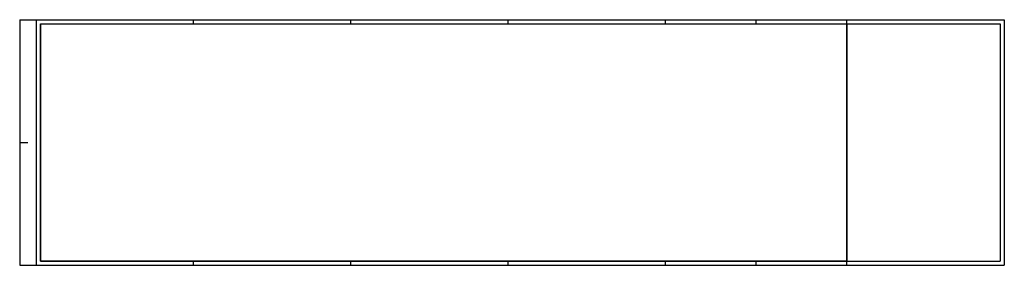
# Model space of a CAD drawing. Header units: metres. Extents: x 0 to 1.19, y 0 to 0.3.
import ezdxf

# ---------------------------------------------------------------- set-up
doc = ezdxf.new("R2010")
doc.units = ezdxf.units.M
doc.header["$MEASUREMENT"] = 0
doc.layers.add('RAM_DIN_A0_A4', color=7, linetype='Continuous', lineweight=25)

msp = doc.modelspace()

# ---------------------------------------------------------------- linework, layer by layer
at = {"layer": 'RAM_DIN_A0_A4'}
for p, q in [((0, 0.297), (0, 0)), ((0, 0.297), (1.189, 0.297)), ((0.02, 0.297), (0.02, 0)), ((0.025, 0.292), (0.025, 0.005)), ((0.025, 0.292), (1.184, 0.292)), ((0.21, 0.292), (0.21, 0.297)), ((0.21, 0.292), (0.21, 0.297)), ((0.4, 0.292), (0.4, 0.297)), ((0.59, 0.292), (0.59, 0.297)), ((0.78, 0.292), (0.78, 0.297)), ((0.8895, 0.292), (0.8895, 0.297)), ((0.999, 0.292), (0.999, 0.297)), ((0.999, 0.005), (0.999, 0.292)), ((1.184, 0.292), (1.184, 0.005)), ((1.189, 0.297), (1.189, 0)), ((0, 0.1487), (0.01, 0.1487)), ((0, 0), (1.189, 0)), ((0.025, 0.005), (1.184, 0.005)), ((0.21, 0), (0.21, 0.005)), ((0.4, 0), (0.4, 0.005)), ((0.59, 0), (0.59, 0.005)), ((0.78, 0), (0.78, 0.005)), ((0.8895, 0), (0.8895, 0.005)), ((0.999, 0), (0.999, 0.005))]:
    msp.add_line(p, q, dxfattribs=at)
at = {"layer": 'RAM_DIN_A0_A4', "flags": 128}
msp.add_lwpolyline([(0.025, 0.292), (0.999, 0.292), (0.999, 0.005), (0.025, 0.005), (0.025, 0.292)], close=True, dxfattribs=at)

doc.saveas('drawing.dxf')
